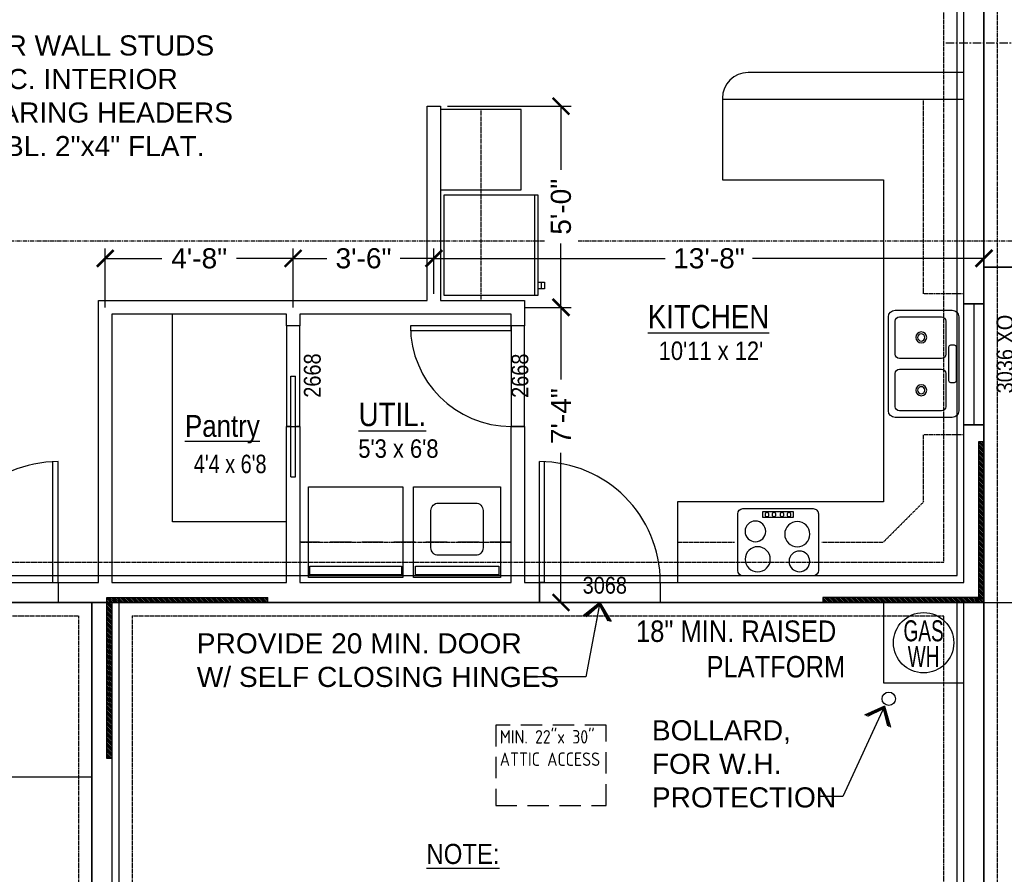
# Model space of a CAD drawing. Header units: millimetres. Extents: x -724 to 239, y -497 to 416.
# Tile 6 of 8: x -240 to 53, y -42 to 213. Entities that reach past the tile are written whole.
import ezdxf
from ezdxf.enums import TextEntityAlignment as Align

# ---------------------------------------------------------------- set-up
doc = ezdxf.new("R2010")
doc.units = ezdxf.units.MM
for name, pattern in [('CENTER', [2, 1.25, -0.25, 0.25, -0.25]), ('CENTERX2', [4, 2.5, -0.5, 0.5, -0.5]), ('HIDDEN', [9.525, 6.35, -3.175]), ('xref-Bishop-Overland-08$0$DASHED2', [0.375, 0.25, -0.125]), ('xref-Bishop-Overland-08$0$HIDDEN', [0.375, 0.25, -0.125])]:
    doc.linetypes.add(name, pattern=pattern)
for name, color, linetype in [('A-DIMS-1', 152, 'Continuous'), ('A-NOTE', 4, 'Continuous'), ('A-TEXT', 4, 'Continuous'), ('ANNTEXT', 4, 'Continuous'), ('xref-Bishop-Overland-08$0$A-CASE-1', 3, 'Continuous'), ('xref-Bishop-Overland-08$0$A-FOOTPRINT', 5, 'Continuous'), ('xref-Bishop-Overland-08$0$A-HEADER', 30, 'Continuous'), ('xref-Bishop-Overland-08$0$A-OPENING', 1, 'Continuous'), ('xref-Bishop-Overland-08$0$A-WALL', 54, 'Continuous'), ('xref-Bishop-Overland-08$0$S-FOOTER', 9, 'xref-Bishop-Overland-08$0$DASHED2'), ('xref-Bishop-Overland-08$0$S-SLAB', 9, 'Continuous'), ('xref-Bishop-Overland-08$0$S-STEM-WALL', 8, 'Continuous')]:
    doc.layers.add(name, color=color, linetype=linetype)
doc.styles.get("Standard").update_dxf_attribs({"font": 'arial.ttf'})
doc.dimstyles.new('ARCHARR', dxfattribs={"dimscale": 32, "dimtxt": 0.1875, "dimasz": 0.15625, "dimexe": 0.09375, "dimexo": 0.0625, "dimgap": 0.09375, "dimtad": 0, "dimdec": 5, "dimzin": 3, "dimdsep": 46, "dimlunit": 4, "dimtxsty": 'Standard', "dimblk": 'ARCHTICK', "dimcen": 0.09375, "dimclrt": 4, "dimadec": 5, "dimazin": 0, "dimtfac": 0.75, "dimtdec": 5, "dimtix": 1, "dimtofl": 0, "dimtmove": 2, "dimatfit": 3, "dimldrblk": 'archarrow', "dimfxl": 1, "dimtolj": 1, "dimtzin": 3, "dimarcsym": 0})
pattern_1 = [(135, (47.22707, -1673.55493), (0.26516504, 0.26516504), [])]

# ---------------------------------------------------------------- blocks, each defined once
blk = doc.blocks.new('_ArchTick')
at = {"color": 0, "linetype": 'ByBlock', "const_width": 0.15}
blk.add_lwpolyline([(-0.5, -0.5), (0.5, 0.5)], dxfattribs=at)
blk = doc.blocks.new('*D96')
at = {"layer": 'A-DIMS-1', "color": 0, "lineweight": -2}
for p, q in [((-304.77, -14.63), (-304.77, -264.82)), ((-218.77, -218.63), (-218.77, -264.82)), ((-304.77, -261.82), (-272.72, -261.82)), ((-218.77, -261.82), (-250.82, -261.82))]:
    blk.add_line(p, q, dxfattribs=at)
at = {"layer": 'Defpoints', "color": 0}
for p in [(-304.77, -12.63), (-218.77, -216.63), (-304.77, -261.82)]:
    blk.add_point(p, dxfattribs=at)
at = {"layer": 'A-DIMS-1', "color": 0, "lineweight": -2, "xscale": 5, "yscale": 5, "zscale": 5, "rotation": 180}
blk.add_blockref('_ArchTick', (-304.77, -261.82), dxfattribs=at)
at = {"layer": 'A-DIMS-1', "color": 0, "lineweight": -2, "xscale": 5, "yscale": 5, "zscale": 5}
blk.add_blockref('_ArchTick', (-218.77, -261.82), dxfattribs=at)
at = {"layer": 'A-DIMS-1', "color": 4, "insert": (-261.77, -261.82), "char_height": 6, "attachment_point": 5}
blk.add_mtext('\\A1;7\'-2"', dxfattribs=at)
blk = doc.blocks.new('archarrow')
for p, q in [((0, 0), (-0.988, 0.858)), ((-0.086, 0), (-0.988, 0.757)), ((-0.172, 0), (-0.988, 0.659)), ((0, 0), (-1.739, 0)), ((-0.172, 0), (-0.988, -0.659)), ((-0.086, 0), (-0.988, -0.757)), ((0, 0), (-0.988, -0.858))]:
    blk.add_line(p, q)
blk = doc.blocks.new('*D101')
at = {"layer": 'A-DIMS-1', "color": 0, "lineweight": -2}
for p, q in [((-648.77, -14.63), (-648.77, -276.82)), ((47.23, -218.63), (47.23, -276.82)), ((-648.77, -273.82), (-314.08, -273.82)), ((47.23, -273.82), (-287.47, -273.82))]:
    blk.add_line(p, q, dxfattribs=at)
at = {"layer": 'Defpoints', "color": 0}
for p in [(-648.77, -12.63), (47.23, -216.63), (-648.77, -273.82)]:
    blk.add_point(p, dxfattribs=at)
at = {"layer": 'A-DIMS-1', "color": 0, "lineweight": -2, "xscale": 5, "yscale": 5, "zscale": 5, "rotation": 180}
blk.add_blockref('_ArchTick', (-648.77, -273.82), dxfattribs=at)
at = {"layer": 'A-DIMS-1', "color": 0, "lineweight": -2, "xscale": 5, "yscale": 5, "zscale": 5}
blk.add_blockref('_ArchTick', (47.23, -273.82), dxfattribs=at)
at = {"layer": 'A-DIMS-1', "color": 4, "insert": (-300.77, -273.82), "char_height": 6, "attachment_point": 5}
blk.add_mtext('\\A1;58\'-0"', dxfattribs=at)
blk = doc.blocks.new('*D102')
at = {"layer": 'A-DIMS-1', "color": 0, "lineweight": -2}
for p, q in [((-246.77, 29.78), (-246.77, -252.82)), ((-218.77, -218.63), (-218.77, -252.82)), ((-246.77, -249.82), (-251.77, -249.82)), ((-218.77, -249.82), (-213.77, -249.82))]:
    blk.add_line(p, q, dxfattribs=at)
at = {"layer": 'Defpoints', "color": 0}
for p in [(-246.77, 31.78), (-218.77, -216.63), (-246.77, -249.82)]:
    blk.add_point(p, dxfattribs=at)
at = {"layer": 'A-DIMS-1', "color": 0, "lineweight": -2, "xscale": 5, "yscale": 5, "zscale": 5}
blk.add_blockref('_ArchTick', (-246.77, -249.82), dxfattribs=at)
at = {"layer": 'A-DIMS-1', "color": 0, "lineweight": -2, "xscale": 5, "yscale": 5, "zscale": 5, "rotation": 180}
blk.add_blockref('_ArchTick', (-218.77, -249.82), dxfattribs=at)
at = {"layer": 'A-DIMS-1', "color": 4, "insert": (-232.77, -249.82), "char_height": 6, "attachment_point": 5}
blk.add_mtext('\\A1;2\'-4"', dxfattribs=at)
blk = doc.blocks.new('*D109')
at = {"layer": 'A-DIMS-1', "color": 0, "lineweight": -2}
for p, q in [((43.23, 39.37), (225.69, 39.37)), ((222.69, 39.37), (222.69, -75.28)), ((222.69, -216.63), (222.69, -101.99)), ((49.23, -216.63), (225.69, -216.63))]:
    blk.add_line(p, q, dxfattribs=at)
at = {"layer": 'Defpoints', "color": 0}
for p in [(41.23, 39.37), (222.69, 39.37), (47.23, -216.63)]:
    blk.add_point(p, dxfattribs=at)
at = {"layer": 'A-DIMS-1', "color": 0, "lineweight": -2, "xscale": 5, "yscale": 5, "zscale": 5}
for p, rotation in [((222.69, 39.37), 90), ((222.69, -216.63), 270)]:
    blk.add_blockref('_ArchTick', p, dxfattribs=dict(at, rotation=rotation))
at = {"layer": 'A-DIMS-1', "color": 4, "insert": (222.69, -88.63), "char_height": 6, "attachment_point": 5, "rotation": 90}
blk.add_mtext('\\A1;21\'-4"', dxfattribs=at)
blk = doc.blocks.new('*D110')
at = {"layer": 'A-DIMS-1', "color": 0, "lineweight": -2}
for p, q in [((49.23, 347.37), (225.69, 347.37)), ((222.69, 347.37), (222.69, 206.72)), ((222.69, 39.37), (222.69, 180.01)), ((43.23, 39.37), (225.69, 39.37))]:
    blk.add_line(p, q, dxfattribs=at)
at = {"layer": 'Defpoints', "color": 0}
for p in [(47.23, 347.37), (222.69, 347.37), (41.23, 39.37)]:
    blk.add_point(p, dxfattribs=at)
at = {"layer": 'A-DIMS-1', "color": 0, "lineweight": -2, "xscale": 5, "yscale": 5, "zscale": 5}
for p, rotation in [((222.69, 347.37), 90), ((222.69, 39.37), 270)]:
    blk.add_blockref('_ArchTick', p, dxfattribs=dict(at, rotation=rotation))
at = {"layer": 'A-DIMS-1', "color": 4, "insert": (222.69, 193.37), "char_height": 6, "attachment_point": 5, "rotation": 90}
blk.add_mtext('\\A1;25\'-8"', dxfattribs=at)
blk = doc.blocks.new('*D111')
at = {"layer": 'A-DIMS-1', "color": 0, "lineweight": -2}
for p, q in [((49.23, 347.37), (237.69, 347.37)), ((234.69, 347.37), (234.69, 78.79)), ((234.69, -216.63), (234.69, 51.94)), ((49.23, -216.63), (237.69, -216.63))]:
    blk.add_line(p, q, dxfattribs=at)
at = {"layer": 'Defpoints', "color": 0}
for p in [(47.23, 347.37), (234.69, 347.37), (47.23, -216.63)]:
    blk.add_point(p, dxfattribs=at)
at = {"layer": 'A-DIMS-1', "color": 0, "lineweight": -2, "xscale": 5, "yscale": 5, "zscale": 5}
for p, rotation in [((234.69, 347.37), 90), ((234.69, -216.63), 270)]:
    blk.add_blockref('_ArchTick', p, dxfattribs=dict(at, rotation=rotation))
at = {"layer": 'A-DIMS-1', "color": 4, "insert": (234.69, 65.37), "char_height": 6, "attachment_point": 5, "rotation": 90}
blk.add_mtext('\\A1;47\'-0"', dxfattribs=at)
blk = doc.blocks.new('*D129')
at = {"layer": 'A-DIMS-1', "color": 0, "lineweight": -2}
for p, q in [((57.12, 110.37), (213.69, 110.37)), ((210.69, 110.37), (210.69, 88.17)), ((210.69, 39.37), (210.69, 61.56)), ((43.23, 39.37), (213.69, 39.37))]:
    blk.add_line(p, q, dxfattribs=at)
at = {"layer": 'Defpoints', "color": 0}
for p in [(55.12, 110.37), (210.69, 110.37), (41.23, 39.37)]:
    blk.add_point(p, dxfattribs=at)
at = {"layer": 'A-DIMS-1', "color": 0, "lineweight": -2, "xscale": 5, "yscale": 5, "zscale": 5}
for p, rotation in [((210.69, 110.37), 90), ((210.69, 39.37), 270)]:
    blk.add_blockref('_ArchTick', p, dxfattribs=dict(at, rotation=rotation))
at = {"layer": 'A-DIMS-1', "color": 4, "insert": (210.69, 74.87), "char_height": 6, "attachment_point": 5, "rotation": 90}
blk.add_mtext('\\A1;5\'-11"', dxfattribs=at)
blk = doc.blocks.new('*D132')
at = {"layer": 'A-DIMS-1', "color": 0, "lineweight": -2}
for p, q in [((-116.77, 131.37), (-116.77, 144.96)), ((47.23, 135.46), (47.23, 144.96)), ((-116.77, 141.96), (-47.8, 141.96)), ((47.23, 141.96), (-21.75, 141.96))]:
    blk.add_line(p, q, dxfattribs=at)
at = {"layer": 'Defpoints', "color": 0}
for p in [(-116.77, 141.96), (47.23, 133.46), (-116.77, 129.37)]:
    blk.add_point(p, dxfattribs=at)
at = {"layer": 'A-DIMS-1', "color": 0, "lineweight": -2, "xscale": 5, "yscale": 5, "zscale": 5, "rotation": 180}
blk.add_blockref('_ArchTick', (-116.77, 141.96), dxfattribs=at)
at = {"layer": 'A-DIMS-1', "color": 0, "lineweight": -2, "xscale": 5, "yscale": 5, "zscale": 5}
blk.add_blockref('_ArchTick', (47.23, 141.96), dxfattribs=at)
at = {"layer": 'A-DIMS-1', "color": 4, "insert": (-34.77, 141.96), "char_height": 6, "attachment_point": 5}
blk.add_mtext('\\A1;13\'-8"', dxfattribs=at)
blk = doc.blocks.new('*D133')
at = {"layer": 'A-DIMS-1', "color": 0, "lineweight": -2}
for p, q in [((-158.77, 127.37), (-158.77, 144.96)), ((-116.77, 131.37), (-116.77, 144.96)), ((-158.77, 141.96), (-148.75, 141.96)), ((-116.77, 141.96), (-126.8, 141.96))]:
    blk.add_line(p, q, dxfattribs=at)
at = {"layer": 'Defpoints', "color": 0}
for p in [(-158.77, 141.96), (-116.77, 129.37), (-158.77, 125.37)]:
    blk.add_point(p, dxfattribs=at)
at = {"layer": 'A-DIMS-1', "color": 0, "lineweight": -2, "xscale": 5, "yscale": 5, "zscale": 5, "rotation": 180}
blk.add_blockref('_ArchTick', (-158.77, 141.96), dxfattribs=at)
at = {"layer": 'A-DIMS-1', "color": 0, "lineweight": -2, "xscale": 5, "yscale": 5, "zscale": 5}
blk.add_blockref('_ArchTick', (-116.77, 141.96), dxfattribs=at)
at = {"layer": 'A-DIMS-1', "color": 4, "insert": (-137.77, 141.96), "char_height": 6, "attachment_point": 5}
blk.add_mtext('\\A1;3\'-6"', dxfattribs=at)
blk = doc.blocks.new('*D134')
at = {"layer": 'A-DIMS-1', "color": 0, "lineweight": -2}
for p, q in [((-214.77, 127.37), (-214.77, 144.96)), ((-158.77, 127.37), (-158.77, 144.96)), ((-214.77, 141.96), (-197.87, 141.96)), ((-158.77, 141.96), (-175.68, 141.96))]:
    blk.add_line(p, q, dxfattribs=at)
at = {"layer": 'Defpoints', "color": 0}
for p in [(-214.77, 141.96), (-214.77, 125.37), (-158.77, 125.37)]:
    blk.add_point(p, dxfattribs=at)
at = {"layer": 'A-DIMS-1', "color": 0, "lineweight": -2, "xscale": 5, "yscale": 5, "zscale": 5, "rotation": 180}
blk.add_blockref('_ArchTick', (-214.77, 141.96), dxfattribs=at)
at = {"layer": 'A-DIMS-1', "color": 0, "lineweight": -2, "xscale": 5, "yscale": 5, "zscale": 5}
blk.add_blockref('_ArchTick', (-158.77, 141.96), dxfattribs=at)
at = {"layer": 'A-DIMS-1', "color": 4, "insert": (-186.77, 141.96), "char_height": 6, "attachment_point": 5}
blk.add_mtext('\\A1;4\'-8"', dxfattribs=at)
blk = doc.blocks.new('*D140')
at = {"layer": 'A-DIMS-1', "color": 0, "lineweight": -2}
for p, q in [((-89.77, 127.37), (-75.89, 127.37)), ((-78.89, 127.37), (-78.89, 105.87)), ((-78.89, 39.37), (-78.89, 83.97)), ((-83.27, 39.37), (-75.89, 39.37))]:
    blk.add_line(p, q, dxfattribs=at)
at = {"layer": 'Defpoints', "color": 0}
for p in [(-91.77, 127.37), (-78.89, 127.37), (-85.27, 39.37)]:
    blk.add_point(p, dxfattribs=at)
at = {"layer": 'A-DIMS-1', "color": 0, "lineweight": -2, "xscale": 5, "yscale": 5, "zscale": 5}
for p, rotation in [((-78.89, 127.37), 90), ((-78.89, 39.37), 270)]:
    blk.add_blockref('_ArchTick', p, dxfattribs=dict(at, rotation=rotation))
at = {"layer": 'A-DIMS-1', "color": 4, "insert": (-78.89, 94.92), "char_height": 6, "attachment_point": 5, "rotation": 90}
blk.add_mtext('\\A1;7\'-4"', dxfattribs=at)
blk = doc.blocks.new('*D141')
at = {"layer": 'A-DIMS-1', "color": 0, "lineweight": -2}
for p, q in [((-112.77, 187.37), (-75.89, 187.37)), ((-78.89, 187.37), (-78.89, 168.34)), ((-78.89, 127.37), (-78.89, 146.39)), ((-89.77, 127.37), (-75.89, 127.37))]:
    blk.add_line(p, q, dxfattribs=at)
at = {"layer": 'Defpoints', "color": 0}
for p in [(-114.77, 187.37), (-78.89, 187.37), (-91.77, 127.37)]:
    blk.add_point(p, dxfattribs=at)
at = {"layer": 'A-DIMS-1', "color": 0, "lineweight": -2, "xscale": 5, "yscale": 5, "zscale": 5}
for p, rotation in [((-78.89, 187.37), 90), ((-78.89, 127.37), 270)]:
    blk.add_blockref('_ArchTick', p, dxfattribs=dict(at, rotation=rotation))
at = {"layer": 'A-DIMS-1', "color": 4, "insert": (-78.89, 157.37), "char_height": 6, "attachment_point": 5, "rotation": 90}
blk.add_mtext('\\A1;5\'-0"', dxfattribs=at)
blk = doc.blocks.new('xref-Bishop-Overland-08$0$FIXT-DBLKIT32')
at = {"layer": 'xref-Bishop-Overland-08$0$A-CASE-1'}
for p, q in [((13.994499, 24), (-13.994499, 24)), ((-16.003124, 21.991375), (-16.003124, 5.027375)), ((-5.625, 22.615879), (-5.625, 21.671621)), ((5.028379, 23.2125), (-5.028379, 23.2125)), ((-5.028379, 21.075), (5.028379, 21.075)), ((5.625, 21.671621), (5.625, 22.615879)), ((16.003124, 5.027375), (16.003124, 21.991375)), ((-14.00625, 18.885733), (-14.00625, 6.276768)), ((-2.864267, 20.11875), (-12.773232, 20.11875)), ((-1.63125, 6.276768), (-1.63125, 18.885733)), ((1.63125, 18.885733), (1.63125, 6.276768)), ((12.773232, 20.11875), (2.864267, 20.11875)), ((14.00625, 6.276768), (14.00625, 18.885733)), ((-13.994499, 3.018749), (13.994499, 3.018749)), ((-12.773232, 5.043751), (-2.864267, 5.043751)), ((2.864267, 5.043751), (12.773232, 5.043751))]:
    blk.add_line(p, q, dxfattribs=at)
for centre, radius in [((-7.875, 12.80625), 1.63125), ((-7.875, 12.80625), 1.06875), ((7.875, 12.80625), 1.63125), ((7.875, 12.80625), 1.06875)]:
    blk.add_circle(centre, radius, dxfattribs=at)
for centre, radius, start, end in [((-13.994499, 21.991375), 2.008625, 90, 180), ((13.994499, 21.991375), 2.008625, 0, 90), ((-5.028379, 22.615879), 0.596621, 90, 180), ((-5.028379, 21.671621), 0.596621, 180, 270), ((5.028379, 22.615879), 0.596621, 0, 90), ((5.028379, 21.671621), 0.596621, 270, 0), ((-12.773232, 18.885733), 1.233017, 90, 180), ((-2.864267, 18.885733), 1.233017, 0, 90), ((2.864267, 18.885733), 1.233017, 90, 180), ((12.773232, 18.885733), 1.233017, 0, 90), ((-12.773232, 6.276768), 1.233017, 180, 270), ((-2.864267, 6.276768), 1.233017, 270, 0), ((2.864267, 6.276768), 1.233017, 180, 270), ((12.773232, 6.276768), 1.233017, 270, 0), ((-13.994499, 5.027375), 2.008625, 180, 270), ((13.994499, 5.027375), 2.008625, 270, 0)]:
    blk.add_arc(centre, radius, start, end, dxfattribs=at)
blk = doc.blocks.new('xref-Bishop-Overland-08$0$FIXT-CKTOP24E')
at = {"layer": 'xref-Bishop-Overland-08$0$A-CASE-1'}
for p, q in [((10.478971, 24.602241), (-10.432393, 24.602241)), ((-12.00854, 23.026094), (-12.00854, 6.147279)), ((12.055118, 6.147279), (12.055118, 23.026094)), ((4.559391, 7.239445), (-4.559391, 7.239445)), ((-4.559391, 7.239445), (-4.559391, 5.460316)), ((4.559391, 5.460316), (4.559391, 7.239445)), ((-10.432393, 4.571133), (10.478971, 4.571133)), ((-4.559391, 5.460316), (4.559391, 5.460316))]:
    blk.add_line(p, q, dxfattribs=at)
for centre, radius in [((-6.039059, 19.667179), 3.756315), ((6.397019, 20.298218), 3.087233), ((5.763943, 12.166749), 3.756315), ((-6.743268, 11.344216), 3.087233), ((-3.280456, 6.34988), 0.587083), ((-1.193895, 6.346451), 0.583265), ((1.193895, 6.346451), 0.583265), ((3.280456, 6.34988), 0.587083)]:
    blk.add_circle(centre, radius, dxfattribs=at)
for centre, start, end in [((-10.432393, 23.026094), 90, 180), ((10.478971, 23.026094), 0, 90), ((-10.432393, 6.147279), 180, 270), ((10.478971, 6.147279), 270, 0)]:
    blk.add_arc(centre, 1.576146, start, end, dxfattribs=at)
blk = doc.blocks.new('xref-Bishop-Overland-08$0$FIXT-DRYERE28')
at = {"layer": 'xref-Bishop-Overland-08$0$A-CASE-1'}
for p, q in [((14.038907, 27.890013), (-14.038907, 27.890013)), ((-14.038907, 27.890013), (-14.038907, 0.850586)), ((13.620029, 27.131898), (-13.620029, 27.131898)), ((-13.620029, 27.131898), (-13.620029, 24.520614)), ((13.620029, 24.520614), (13.620029, 27.131898)), ((14.038907, 0.850586), (14.038907, 27.890013)), ((-13.620029, 24.520614), (13.620029, 24.520614)), ((-14.038907, 0.850586), (14.038907, 0.850586))]:
    blk.add_line(p, q, dxfattribs=at)
blk = doc.blocks.new('xref-Bishop-Overland-08$0$FIXT-WASHER26')
at = {"layer": 'xref-Bishop-Overland-08$0$A-CASE-1'}
for p, q in [((13.014303, 27.890013), (-13.014303, 27.890013)), ((-13.014303, 27.890013), (-13.014303, 0.850586)), ((12.424659, 27.131898), (-12.424659, 27.131898)), ((-12.424659, 27.131898), (-12.424659, 24.520614)), ((12.424659, 24.520614), (12.424659, 27.131898)), ((13.014303, 0.850586), (13.014303, 27.890013)), ((-12.424659, 24.520614), (12.424659, 24.520614)), ((5.528337, 21.319685), (-5.528337, 21.319685)), ((-7.791735, 19.056286), (-7.791735, 7.999614)), ((7.791735, 7.999614), (7.791735, 19.056286)), ((-5.528337, 5.736216), (5.528337, 5.736216)), ((-13.014303, 0.850586), (13.014303, 0.850586))]:
    blk.add_line(p, q, dxfattribs=at)
for centre, start, end in [((-5.528337, 19.056286), 90, 180), ((5.528337, 19.056286), 0, 90), ((-5.528337, 7.999614), 180, 270), ((5.528337, 7.999614), 270, 0)]:
    blk.add_arc(centre, 2.263399, start, end, dxfattribs=at)
blk = doc.blocks.new('xref-Bishop-Overland-08$0$FIXT-SNGREF30')
at = {"layer": 'xref-Bishop-Overland-08$0$A-CASE-1'}
for p, q in [((14.968905, 30), (-15.027038, 30)), ((-15.027038, 30), (-15.027038, 2.038666)), ((14.968905, 2.038666), (14.968905, 30)), ((-15.027038, 3.026903), (14.968905, 3.026903)), ((-15.027038, 2.038666), (14.968905, 2.038666)), ((10.973216, 2.03982), (10.973216, 0.038145)), ((10.973216, 1.049091), (12.97489, 1.049091)), ((10.973216, 0.038145), (12.97489, 0.038145)), ((12.97489, 0.038145), (12.97489, 2.03982))]:
    blk.add_line(p, q, dxfattribs=at)
blk = doc.blocks.new('*D79')
at = {"layer": 'A-DIMS-1', "color": 0, "lineweight": -2}
for p, q in [((-484.77, -36.63), (-723.34, -36.63)), ((-720.34, -36.63), (-720.34, -113.61)), ((-720.34, -216.63), (-720.34, -139.66)), ((-220.77, -216.63), (-723.34, -216.63))]:
    blk.add_line(p, q, dxfattribs=at)
at = {"layer": 'Defpoints', "color": 0}
for p in [(-482.77, -36.63), (-720.34, -216.63), (-218.77, -216.63)]:
    blk.add_point(p, dxfattribs=at)
at = {"layer": 'A-DIMS-1', "color": 0, "lineweight": -2, "xscale": 5, "yscale": 5, "zscale": 5}
for p, rotation in [((-720.34, -36.63), 90), ((-720.34, -216.63), 270)]:
    blk.add_blockref('_ArchTick', p, dxfattribs=dict(at, rotation=rotation))
at = {"layer": 'A-DIMS-1', "color": 4, "insert": (-720.34, -126.63), "char_height": 6, "attachment_point": 5, "rotation": 90}
blk.add_mtext('\\A1;15\'-0"', dxfattribs=at)

msp = doc.modelspace()

# ---------------------------------------------------------------- hatches: boundary and pattern name
at = {"layer": 'A-DIMS-1'}
h = msp.add_hatch(dxfattribs=at)
h.set_pattern_fill('ANSI31', color=256, scale=3, style=0)
h.set_pattern_definition(pattern_1)
h.paths.add_polyline_path([(45.727074, 87.367132), (47.227074, 87.367132), (47.227074, 39.367132), (45.727074, 40.867132)])
h.paths.add_polyline_path([(-0.772926, 40.867132), (45.727074, 40.867132), (47.227074, 39.367132), (-0.772926, 39.367132)])
h = msp.add_hatch(dxfattribs=at)
h.set_pattern_fill('ANSI31', color=256, scale=3, style=0)
h.set_pattern_definition(pattern_1)
h.paths.add_polyline_path([(-214.272926, 40.867132), (-212.772926, 39.367132), (-212.772926, -7.132868), (-214.272926, -7.132868)])
h.paths.add_polyline_path([(-214.272926, 40.867132), (-166.272926, 40.867132), (-166.272926, 39.367132), (-212.772926, 39.367132)])

# ---------------------------------------------------------------- linework, layer by layer
at = {"layer": 'A-DIMS-1', "linetype": 'CENTERX2'}
msp.add_line((150.375994, 206.127117), (35.776959, 206.127117), dxfattribs=at)
at = {"layer": 'A-DIMS-1', "linetype": 'CENTER'}
for p, q in [((-295.27728, 147.196755), (-83.747335, 147.196755)), ((-73.76121, 147.196755), (59.001101, 147.196755))]:
    msp.add_line(p, q, dxfattribs=at)
at = {"layer": 'A-DIMS-1'}
for p, q in [((47.227074, 87.367132), (47.227074, 39.367132)), ((-214.272926, -7.132868), (-214.272926, 40.867132)), ((-214.272926, 40.867132), (-166.272926, 40.867132)), ((47.227074, 39.367132), (-0.772926, 39.367132))]:
    msp.add_line(p, q, dxfattribs=at)
for points in [[(45.727074, 40.867132), (45.727074, 87.367132), (47.227074, 87.367132)], [(-214.272926, 40.867132), (-212.772926, 39.367132), (-166.272926, 39.367132), (-166.272926, 40.867132)], [(-212.772926, 39.367132), (-212.772926, -7.132868), (-214.272926, -7.132868)], [(47.227074, 39.367132), (45.727074, 40.867132), (-0.772926, 40.867132), (-0.772926, 39.367132)]]:
    msp.add_lwpolyline(points, dxfattribs=at)
msp.add_lwpolyline([(41.227074, 39.367132), (17.227074, 39.367132), (17.227074, 15.367132), (41.227074, 15.367132)], close=True, dxfattribs=at)
at = {"layer": 'A-DIMS-1', "linetype": 'HIDDEN'}
msp.add_lwpolyline([(-65.436409, 2.822408), (-98.364769, 2.822408), (-98.364769, -21.177592), (-65.436409, -21.177592)], close=True, dxfattribs=at)
at = {"layer": 'A-DIMS-1'}
msp.add_circle((29.227074, 27.367132), 9, dxfattribs=at)
at = {"layer": 'A-NOTE', "linetype": 'HIDDEN'}
msp.add_line((-93.772926, 57.367132), (-156.772926, 57.367132), dxfattribs=at)
at = {"layer": 'A-NOTE'}
msp.add_line((-49.272926, 39.367132), (-85.272926, 39.367132), dxfattribs=at)
at = {"layer": 'A-TEXT'}
msp.add_circle((18.836485, 10.648064), 2, dxfattribs=at)
at = {"layer": 'xref-Bishop-Overland-08$0$A-CASE-1'}
for p, q in [((41.227074, 197.367132), (-23.099604, 197.367132)), ((-30.772926, 189.693809), (-30.772926, 165.371956)), ((41.227074, 189.371956), (-30.772926, 189.371956)), ((-90.772926, 186.371956), (-114.772926, 186.371956)), ((-90.772926, 162.371956), (-90.772926, 186.371956)), ((-30.772926, 165.371956), (17.227074, 165.371956)), ((17.227074, 165.371956), (17.227074, 69.367132)), ((-114.772926, 162.371956), (-90.772926, 162.371956)), ((-194.772926, 63.367132), (-194.772926, 125.367132)), ((17.227074, 69.367132), (-44.188778, 69.367132)), ((-44.188778, 69.367132), (-44.188778, 45.367132)), ((-160.772926, 63.367132), (-194.772926, 63.367132))]:
    msp.add_line(p, q, dxfattribs=at)
at = {"layer": 'xref-Bishop-Overland-08$0$A-CASE-1', "linetype": 'xref-Bishop-Overland-08$0$HIDDEN'}
for p, q in [((29.227074, 131.367132), (29.227074, 189.371956)), ((-102.772926, 186.371956), (-102.772926, 129.367132)), ((41.227074, 131.367132), (29.227074, 131.367132)), ((29.227074, 69.367132), (29.227074, 89.367132)), ((41.227074, 89.367132), (29.227074, 89.367132)), ((29.227074, 69.367132), (17.227074, 57.367132)), ((-156.772926, 57.367132), (-93.772926, 57.367132)), ((-44.188778, 57.367132), (-27.132195, 57.367132)), ((-1.131111, 57.367132), (17.227074, 57.367132))]:
    msp.add_line(p, q, dxfattribs=at)
at = {"layer": 'xref-Bishop-Overland-08$0$A-CASE-1'}
msp.add_arc((-23.099604, 189.693809), 7.673322, 90, 180, dxfattribs=at)
at = {"layer": 'xref-Bishop-Overland-08$0$A-FOOTPRINT'}
msp.add_line((-218.772926, 39.367132), (47.227074, 39.367132), dxfattribs=at)
for points in [[(47.227074, 39.367132), (47.227074, 347.367132), (-194.772926, 347.367132), (-194.772926, 347.367132), (-246.772926, 347.367132), (-246.772926, 347.367132), (-648.772926, 347.367132), (-648.772926, -12.632868), (-482.772926, -12.632868), (-482.772926, -36.632868), (-332.772926, -36.632868), (-332.772926, -12.632868), (-304.772926, -12.632868), (-304.772926, 39.367132), (-218.772926, 39.367132), (-149.014459, 39.367132)], [(147.227074, 311.367132), (47.227074, 311.367132), (47.227074, 139.367132), (147.227074, 139.367132)], [(-218.772926, 39.367132), (-304.772926, 39.367132), (-304.772926, -12.632868), (-218.772926, -12.632868)], [(47.227074, 39.367132), (-218.772926, 39.367132), (-218.772926, -216.632868), (47.227074, -216.632868)]]:
    msp.add_lwpolyline(points, close=True, dxfattribs=at)
at = {"layer": 'xref-Bishop-Overland-08$0$A-HEADER'}
for points in [[(47.227074, 92.367132), (41.227074, 92.367132), (41.227074, 128.367132), (47.227074, 128.367132)], [(-160.772926, 91.867132), (-156.772926, 91.867132), (-156.772926, 121.867132), (-160.772926, 121.867132)], [(-93.772926, 91.867132), (-89.772926, 91.867132), (-89.772926, 121.867132), (-93.772926, 121.867132)], [(-228.772926, 39.367132), (-264.772926, 39.367132), (-264.772926, 45.367132), (-228.772926, 45.367132)], [(-49.272926, 39.367132), (-85.272926, 39.367132), (-85.272926, 45.367132), (-49.272926, 45.367132)]]:
    msp.add_lwpolyline(points, close=True, dxfattribs=at)
at = {"layer": 'xref-Bishop-Overland-08$0$A-OPENING'}
for p, q in [((41.227074, 92.367132), (41.227074, 128.367132)), ((47.227074, 128.367132), (41.227074, 128.367132)), ((44.227074, 128.367132), (44.227074, 92.367132)), ((47.227074, 128.367132), (47.227074, 92.367132)), ((-156.772926, 121.867132), (-160.772926, 121.867132)), ((-93.772926, 121.867132), (-123.772926, 121.867132)), ((-123.772926, 120.492132), (-93.772926, 120.492132)), ((-89.772926, 121.867132), (-93.772926, 121.867132)), ((-93.772926, 120.492132), (-93.772926, 121.867132)), ((-159.460426, 106.867132), (-158.085426, 106.867132)), ((-159.460426, 76.867132), (-159.460426, 106.867132)), ((-158.085426, 76.867132), (-158.085426, 106.867132)), ((-159.772926, 91.867132), (-160.772926, 91.867132)), ((-156.772926, 91.867132), (-157.772926, 91.867132)), ((-89.772926, 91.867132), (-93.772926, 91.867132)), ((41.227074, 92.367132), (47.227074, 92.367132)), ((-230.522926, 81.367132), (-230.522926, 45.367132)), ((-228.772926, 45.367132), (-228.772926, 81.367132)), ((-85.272926, 45.367132), (-85.272926, 81.367132)), ((-83.897926, 81.367132), (-83.897926, 45.367132)), ((-159.460426, 76.867132), (-158.085426, 76.867132)), ((-230.522926, 45.367132), (-228.772926, 45.367132)), ((-228.772926, 45.367132), (-228.772926, 39.367132)), ((-85.272926, 45.367132), (-85.272926, 39.367132)), ((-83.897926, 45.367132), (-85.272926, 45.367132)), ((-49.272926, 45.367132), (-49.272926, 39.367132)), ((-228.772926, 39.367132), (-264.772926, 39.367132)), ((-49.272926, 39.367132), (-85.272926, 39.367132))]:
    msp.add_line(p, q, dxfattribs=at)
for centre, radius, start, end in [((-93.772926, 121.867132), 30, 180, 270), ((-228.772926, 45.367132), 36, 90, 180), ((-85.272926, 45.367132), 36, 0, 90)]:
    msp.add_arc(centre, radius, start, end, dxfattribs=at)
at = {"layer": 'xref-Bishop-Overland-08$0$A-WALL'}
for p, q in [((41.227074, 128.367132), (41.227074, 225.367132)), ((47.227074, 225.367132), (47.227074, 128.367132)), ((-118.772926, 129.367132), (-118.772926, 187.367132)), ((-118.772926, 187.367132), (-114.772926, 187.367132)), ((-114.772926, 187.367132), (-114.772926, 129.367132)), ((-216.772926, 45.367132), (-216.772926, 129.367132)), ((-216.772926, 129.367132), (-118.772926, 129.367132)), ((-114.772926, 129.367132), (-89.772926, 129.367132)), ((-89.772926, 129.367132), (-89.772926, 121.867132)), ((-212.772926, 125.367132), (-212.772926, 45.367132)), ((-160.772926, 125.367132), (-212.772926, 125.367132)), ((-160.772926, 121.867132), (-160.772926, 125.367132)), ((-93.772926, 125.367132), (-156.772926, 125.367132)), ((-156.772926, 125.367132), (-156.772926, 121.867132)), ((-93.772926, 121.867132), (-93.772926, 125.367132)), ((-160.772926, 45.367132), (-160.772926, 91.867132)), ((-156.772926, 91.867132), (-156.772926, 45.367132)), ((-93.772926, 45.367132), (-93.772926, 91.867132)), ((-89.772926, 91.867132), (-89.772926, 45.367132)), ((41.227074, 45.367132), (41.227074, 92.367132)), ((47.227074, 92.367132), (47.227074, -216.632868)), ((-228.772926, 45.367132), (-216.772926, 45.367132)), ((-212.772926, 45.367132), (-160.772926, 45.367132)), ((-156.772926, 45.367132), (-93.772926, 45.367132)), ((-89.772926, 45.367132), (-85.272926, 45.367132)), ((-49.272926, 45.367132), (41.227074, 45.367132)), ((-218.772926, 39.367132), (-228.772926, 39.367132)), ((-218.772926, -216.632868), (-218.772926, 39.367132)), ((-212.772926, 39.367132), (-212.772926, -210.632868)), ((-85.272926, 39.367132), (-212.772926, 39.367132)), ((41.227074, 39.367132), (-49.272926, 39.367132)), ((41.227074, -210.632868), (41.227074, 39.367132)), ((-304.772926, -12.632868), (-218.772926, -12.632868))]:
    msp.add_line(p, q, dxfattribs=at)
msp.add_lwpolyline([(47.227074, 311.367132), (147.227074, 311.367132), (147.227074, 139.367132), (47.227074, 139.367132)], dxfattribs=at)
at = {"layer": 'xref-Bishop-Overland-08$0$S-FOOTER'}
for p, q in [((35.227074, 51.367132), (35.227074, 335.367132)), ((-316.772926, 51.367132), (35.227074, 51.367132)), ((-206.772926, 35.367132), (35.227074, 35.367132))]:
    msp.add_line(p, q, dxfattribs=at)
for points in [[(51.227074, 181.367132), (51.227074, 351.367132), (-190.772926, 351.367132), (-190.772926, 351.367132), (-250.772926, 351.367132), (-250.772926, 351.367132), (-652.772926, 351.367132), (-652.772926, 181.367132)], [(-300.772926, 35.367132), (-222.772926, 35.367132), (-222.772926, -220.632868), (51.227074, -220.632868), (51.227074, 181.367132)], [(-206.772926, 35.367132), (-206.772926, -204.632868), (35.227074, -204.632868), (35.227074, 35.367132)]]:
    msp.add_lwpolyline(points, dxfattribs=at)
at = {"layer": 'xref-Bishop-Overland-08$0$S-SLAB'}
msp.add_line((-304.772926, -12.632868), (-218.772926, -12.632868), dxfattribs=at)
at = {"layer": 'xref-Bishop-Overland-08$0$S-STEM-WALL'}
for p, q in [((-210.772926, 47.367132), (39.227074, 47.367132)), ((-210.772926, 39.367132), (39.227074, 39.367132))]:
    msp.add_line(p, q, dxfattribs=at)
for points in [[(-530.772926, 347.367132), (-648.772926, 347.367132), (-648.772926, -12.632868), (-482.772926, -12.632868), (-482.772926, -36.632868), (-332.772926, -36.632868), (-332.772926, -12.632868), (-304.772926, -12.632868), (-304.772926, 39.367132), (-218.772926, 39.367132), (-218.772926, -216.632868), (47.227074, -216.632868), (47.227074, -12.632868)], [(47.227074, -12.632868), (47.227074, 347.367132), (-194.772926, 347.367132)], [(-202.772926, 339.367132), (-640.772926, 339.367132), (-640.772926, -4.632868), (-474.772926, -4.632868), (-474.772926, -28.632868), (-340.772926, -28.632868), (-340.772926, -4.632868), (-312.772926, -4.632868), (-312.772926, 47.367132), (-210.772926, 47.367132)], [(39.227074, 47.367132), (39.227074, 339.367132), (-202.772926, 339.367132)], [(-210.772926, 39.367132), (-210.772926, -208.632868), (-181.772926, -208.632868), (-181.772926, -216.632868)], [(10.227074, -216.632868), (10.227074, -208.632868), (39.227074, -208.632868), (39.227074, 39.367132)]]:
    msp.add_lwpolyline(points, dxfattribs=at)

# ---------------------------------------------------------------- block references
at = {"layer": 'xref-Bishop-Overland-08$0$A-CASE-1', "extrusion": (0, 0, -1), "zscale": -1}
for name, p, rotation in [('xref-Bishop-Overland-08$0$FIXT-SNGREF30', (83.753853, 145.867132), 270), ('xref-Bishop-Overland-08$0$FIXT-DBLKIT32', (-15.717699, 110.519259), 90), ('xref-Bishop-Overland-08$0$FIXT-DRYERE28', (140.113035, 74.749734), 180), ('xref-Bishop-Overland-08$0$FIXT-WASHER26', (109.892842, 74.749734), 180), ('xref-Bishop-Overland-08$0$FIXT-CKTOP24E', (14.188778, 71.914934), 180)]:
    msp.add_blockref(name, p, dxfattribs=dict(at, rotation=rotation))

# ---------------------------------------------------------------- texts
at = {"color": 4, "char_height": 6, "attachment_point": 1}
for s, insert in [('\\A1;PROVIDE 20 MIN. DOOR\\PW/ SELF CLOSING HINGES', (-187.479586, 30.177011)), ('BOLLARD,\\PFOR W.H.\\PPROTECTION', (-51.786746, 4.256006))]:
    msp.add_mtext(s, dxfattribs=dict(at, insert=insert))
at = {"layer": 'A-DIMS-1', "insert": (-97.15128, 1.312971), "char_height": 4, "width": 32.34705676, "attachment_point": 1}
msp.add_mtext('{\\Farchquik|c0;MIN. 22"x 30" ATTIC ACCESS}', dxfattribs=at)
at = {"layer": 'A-NOTE'}
for s, height, width, p in [('%%uKITCHEN', 6.953126, 0.85, (-34.911352, 124.601943)), ("10'11 x 12'", 5.5, 0.85, (-34.163871, 114.4286)), ('%%uUTIL.', 6.953126, 0.85, (-129.136268, 95.429269)), ('%%uPantry', 6.5, 0.85, (-179.848905, 92.001974)), ("5'3 x 6'8", 5.5, 0.85, (-127.363221, 85.255926)), ("4'4 x 6'8", 5.5, 0.77, (-177.525234, 80.676508)), ('GAS', 6.25779, 0.65, (29.228389, 30.921284)), ('WH', 6.25779, 0.65, (29.228389, 23.293022))]:
    msp.add_text(s, height=height, dxfattribs=dict(at, width=width)).set_placement(p, align=Align.MIDDLE_CENTER)
at = {"layer": 'A-TEXT', "width": 0.85}
for s, p in [('3036 XO', (53.479374, 113.442315)), ('2668', (-153.045843, 107.031183)), ('2668', (-91.142046, 106.982903))]:
    msp.add_text(s, height=5, rotation=90, dxfattribs=at).set_placement(p, align=Align.MIDDLE_CENTER)
msp.add_text('3068', height=5, dxfattribs=at).set_placement((-65.823673, 44.497499), align=Align.MIDDLE_CENTER)
for s, p in [('18" MIN. RAISED', (-56.515088, 30.805993)), ('PLATFORM', (-35.505433, 20.21289))]:
    msp.add_text(s, height=6.4, dxfattribs=at).set_placement(p, align=Align.MIDDLE_LEFT)
at = {"layer": 'ANNTEXT', "width": 0.85}
msp.add_text('%%uNOTE:', height=6, dxfattribs=at).set_placement((-118.985183, -35.603345), align=Align.MIDDLE_LEFT)
at = {"layer": 'ANNTEXT', "insert": (-278.214499, 208.459846), "char_height": 6, "width": 104.90994243, "attachment_point": 1}
msp.add_mtext('INTERIOR WALL STUDS @ 16" O.C. INTERIOR NON BEARING HEADERS TO BE DBL. 2"x4" FLAT.', dxfattribs=at)

# ---------------------------------------------------------------- dimensions: what is measured, and where the dimension line sits
at = {"layer": 'A-DIMS-1'}
for base, p1, p2, angle, picture, middle in [((222.692134, 347.367132), (41.227074, 39.367132), (47.227074, 347.367132), 90, '*D110', (222.692134, 193.367132)), ((234.692134, 347.367132), (47.227074, -216.632868), (47.227074, 347.367132), 90, '*D111', (234.692134, 65.367132)), ((-78.889584, 187.367132), (-91.772926, 127.367132), (-114.772926, 187.367132), 90, '*D141', (-78.889584, 157.367132)), ((-214.772926, 141.957992), (-158.772926, 125.367132), (-214.772926, 125.367132), 180, '*D134', (-186.772926, 141.957992)), ((-158.772926, 141.957992), (-116.772926, 129.367132), (-158.772926, 125.367132), 180, '*D133', (-137.772926, 141.957992)), ((-116.772926, 141.957992), (47.227074, 133.459907), (-116.772926, 129.367132), 180, '*D132', (-34.772926, 141.957992)), ((210.692134, 110.367132), (41.227074, 39.367132), (55.118312, 110.367132), 90, '*D129', (210.692134, 74.867132)), ((222.692134, 39.367132), (47.227074, -216.632868), (41.227074, 39.367132), 90, '*D109', (222.692134, -88.632868)), ((-246.772926, -249.824348), (-218.772926, -216.632868), (-246.772926, 31.777061), 180, '*D102', (-232.772926, -249.824348)), ((-648.772926, -273.824348), (47.227074, -216.632868), (-648.772926, -12.632868), 180, '*D101', (-300.772926, -273.824348)), ((-304.772926, -261.824348), (-218.772926, -216.632868), (-304.772926, -12.632868), 180, '*D96', (-261.772926, -261.824348)), ((-720.340013, -216.632868), (-482.772926, -36.632868), (-218.772926, -216.632868), 270, '*D79', (-720.340013, -126.632868))]:
    dim = msp.add_linear_dim(base=base, p1=p1, p2=p2, angle=angle, dimstyle='ARCHARR', dxfattribs=at)
    dim.commit()
    dim.dimension.update_dxf_attribs({"geometry": picture, "text_midpoint": middle})
dim = msp.add_linear_dim(base=(-78.889584, 127.367132), p1=(-85.272926, 39.367132), p2=(-91.772926, 127.367132), angle=90, dimstyle='ARCHARR', dxfattribs=at)
dim.commit()
dim.dimension.update_dxf_attribs({"geometry": '*D140', "text_midpoint": (-78.889584, 94.919284), "dimtype": 160})

# ---------------------------------------------------------------- leaders
at = {"layer": 'A-DIMS-1', "annotation_type": 0, "has_hookline": 1, "hookline_direction": 1}
msp.add_leader([(-67.272926, 39.367132), (-71.469465, 17.152185), (-87.039748, 17.152185)], dimstyle='ARCHARR', override={"dimgap": 0.09375, "dimtad": 0}, dxfattribs=at)
at = {"layer": 'A-DIMS-1'}
msp.add_leader([(17.542017, 8.441235), (5.100052, -18.499475), (-1.819146, -18.499475)], dimstyle='ARCHARR', override={"dimgap": 0.09375, "dimtad": 0}, dxfattribs=at)

doc.saveas('drawing.dxf')
